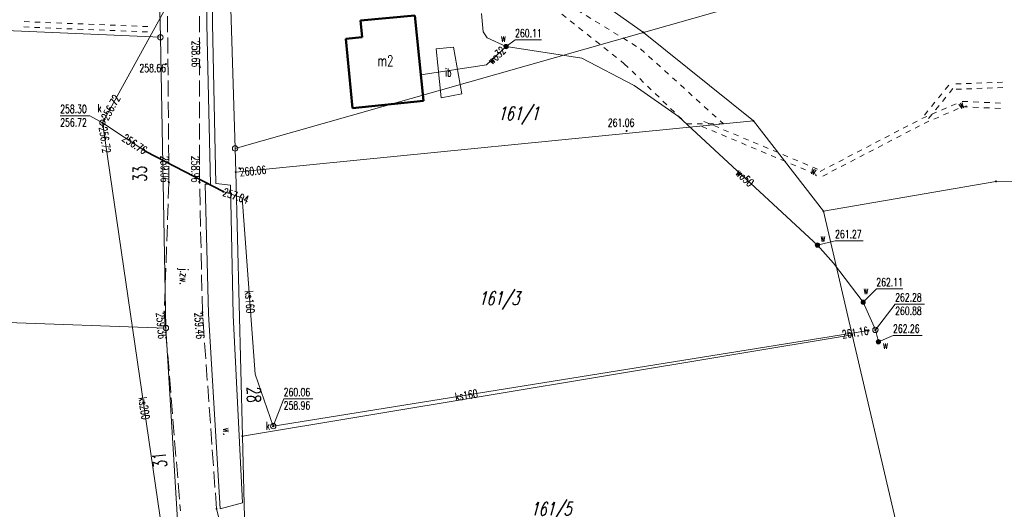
# Model space of a CAD drawing. Header units: metres. Extents: x 8389512 to 8390482, y 5507926 to 5510333.
# Tile 24 of 49: x 8390227 to 8390319, y 5508446 to 5508492. Entities that reach past the tile are written whole.
import ezdxf
from ezdxf.enums import TextEntityAlignment as Align

# ---------------------------------------------------------------- set-up
doc = ezdxf.new("R2010")
doc.units = ezdxf.units.M
doc.header["$MEASUREMENT"] = 0
for name, pattern in [('1', [0]), ('2_OTDI', [0]), ('2_OTKJ', [2, 1.5, -0.5]), ('2_OTKR', [0]), ('2_OTWM', [1, 0.5, -0.5]), ('2_OTWP', [0]), ('3_EGBU_A', [0]), ('4_SUKP', [0]), ('4_SULO', [0]), ('4_SUWP', [0])]:
    doc.linetypes.add(name, pattern=pattern)
doc.layers.get('0').update_dxf_attribs({"color": 252, "linetype": 'CONTINUOUS', "lineweight": 100})
for name, color, linetype, lineweight in [('Dzialki', 252, '1', 18), ('EADTD_T_0', 252, 'CONTINUOUS', 25), ('EGBB_E_T_0', 252, 'CONTINUOUS', 20), ('EGBB_L_0', 252, '3_EGBU_A', 50), ('Numery_dzialek', 252, 'CONTINUOUS', 13), ('OTD_E_T_7', 252, 'CONTINUOUS', 0), ('OTD_L_14', 252, '2_OTDI', 18), ('OTK_E_T_0', 252, 'CONTINUOUS', 0), ('OTK_E_T_4', 252, 'CONTINUOUS', 0), ('OTK_L_0', 252, '2_OTKJ', 18), ('OTK_L_5', 252, 'CONTINUOUS', 18), ('OTR_T_0', 252, 'CONTINUOUS', 18), ('OTW_E_T_2', 252, 'CONTINUOUS', 0), ('OTW_L_3', 252, 'CONTINUOUS', 18), ('Punkty', 252, 'CONTINUOUS', 9), ('SUK_E_T_4', 252, 'CONTINUOUS', 0), ('SUK_T_3', 252, 'CONTINUOUS', 18), ('SUL_L_1', 252, '4_SULO', 35), ('SUP_E_T_1', 7, 'CONTINUOUS', 0), ('SUP_T_0', 252, 'CONTINUOUS', 18), ('SUP_T_4', 7, 'CONTINUOUS', 18), ('SUW_E_T_2', 5, 'CONTINUOUS', 0), ('SUW_T_5', 252, 'CONTINUOUS', 18), ('SUWP_E_T_0', 5, 'CONTINUOUS', 0), ('SUWP_L_0', 5, '4_SUWP', 18), ('SUWR_T_0', 5, 'CONTINUOUS', 18)]:
    doc.layers.add(name, color=color, linetype=linetype, lineweight=lineweight)
for name, color, linetype, lineweight, true_color in [('SUKP_E_T_0', 7, 'CONTINUOUS', 0, 0x803300), ('SUKP_L_0', 7, '4_SUKP', 18, 0x803300), ('SUKR_T_0', 7, 'CONTINUOUS', 18, 0x803300)]:
    doc.layers.add(name, color=color, linetype=linetype, lineweight=lineweight, true_color=true_color)
doc.styles.get("Standard").update_dxf_attribs({"font": 'Simplex.SHX', "width": 0.75})

# ---------------------------------------------------------------- blocks, each defined once
blk = doc.blocks.new('GRT')
at = {"linetype": 'Continuous'}
blk.add_circle((0, 0), 0.25, dxfattribs=at)
blk = doc.blocks.new('GRO')
at = {"linetype": 'Continuous'}
blk.add_circle((0, 0), 0.045, dxfattribs=at)
blk = doc.blocks.new('2_OTRS')
at = {"linetype": 'Continuous'}
blk.add_circle((0, 0), 0.045, dxfattribs=at)
blk = doc.blocks.new('4_SUKS')
at = {"linetype": 'Continuous'}
blk.add_circle((0, 0), 0.25, dxfattribs=at)
blk = doc.blocks.new('4_SUPS')
at = {"linetype": 'Continuous'}
blk.add_circle((0, 0), 0.0625, dxfattribs=at)
blk = doc.blocks.new('4_SUPK')
at = {"linetype": 'Continuous'}
blk.add_circle((0, 0), 0.25, dxfattribs=at)
blk = doc.blocks.new('4_SUPW')
at = {"linetype": 'Continuous'}
blk.add_circle((0, 0), 0.25, dxfattribs=at)
blk = doc.blocks.new('4_SUWW')
at = {"linetype": 'Continuous'}
for radius in [0.2, 0.175, 0.15, 0.125, 0.1, 0.075, 0.05, 0.025, 0.00715]:
    blk.add_circle((0, 0), radius, dxfattribs=at)

msp = doc.modelspace()

# ---------------------------------------------------------------- linework, layer by layer
at = {"layer": 'Dzialki'}
for p, q in [((8390285.43, 5508490.92), (8390246.18, 5508518.73)), ((8390246.18, 5508518.73), (8390247.37, 5508480.1)), ((8390240.41, 5508490.46), (8390240.06, 5508508.76)), ((8390285.43, 5508490.92), (8390318.14, 5508500.22)), ((8390075.97, 5508497.86), (8390240.41, 5508490.46)), ((8390240.93, 5508463.36), (8390240.41, 5508490.46)), ((8390247.37, 5508480.1), (8390285.43, 5508490.92)), ((8390295.68, 5508482.67), (8390285.43, 5508490.92)), ((8390247.43, 5508477.89), (8390295.68, 5508482.67)), ((8390295.68, 5508482.67), (8390302.2, 5508474.24)), ((8390247.37, 5508480.1), (8390247.43, 5508477.89)), ((8390248.05, 5508453.27), (8390247.43, 5508477.89)), ((8390302.2, 5508474.24), (8390318.28, 5508477.03)), ((8390318.28, 5508477.03), (8390343.58, 5508476.55)), ((8390304.89, 5508462.74), (8390302.2, 5508474.24)), ((8390083.78, 5508468.97), (8390240.93, 5508463.36)), ((8390242.25, 5508441.26), (8390240.93, 5508463.36)), ((8390248.05, 5508453.27), (8390304.89, 5508462.74)), ((8390304.89, 5508462.74), (8390309.21, 5508444.26)), ((8390248.5, 5508435.23), (8390248.05, 5508453.27))]:
    msp.add_line(p, q, dxfattribs=at)
at = {"layer": 'EGBB_L_0', "linetype": '3_EGBU_A'}
for p, q in [((8390259.06, 5508492.02), (8390264.12, 5508492.5)), ((8390264.12, 5508492.5), (8390264.94, 5508484.55)), ((8390259.222, 5508490.485), (8390259.06, 5508492.02)), ((8390257.68, 5508490.33), (8390259.222, 5508490.485)), ((8390258.33, 5508483.85), (8390257.68, 5508490.33)), ((8390264.94, 5508484.55), (8390258.33, 5508483.85))]:
    msp.add_line(p, q, dxfattribs=at)
at = {"layer": 'OTD_L_14', "linetype": '2_OTDI'}
for p, q in [((8390267.731, 5508489.555), (8390266.12, 5508489.389)), ((8390268.51, 5508485.19), (8390267.731, 5508489.555)), ((8390266.12, 5508489.389), (8390266.59, 5508484.83)), ((8390266.59, 5508484.83), (8390268.51, 5508485.19))]:
    msp.add_line(p, q, dxfattribs=at)
at = {"layer": 'OTK_L_0', "linetype": '2_OTKJ'}
for p, q in [((8390241.2, 5508476.94), (8390240.92, 5508511.45)), ((8390244.06, 5508476.93), (8390244.03, 5508503.2)), ((8390241.2, 5508476.94), (8390240.77, 5508464.84)), ((8390244.33, 5508464.83), (8390244.06, 5508476.93)), ((8390240.77, 5508464.84), (8390242.27, 5508446.31)), ((8390245.64, 5508446.51), (8390244.33, 5508464.83)), ((8390245.64, 5508446.51), (8390250.542, 5508428.134))]:
    msp.add_line(p, q, dxfattribs=at)
at = {"layer": 'OTK_L_5', "linetype": '2_OTKR'}
for p, q in [((8390244.74, 5508491.65), (8390244.82, 5508505.4)), ((8390245.26, 5508491.72), (8390245.49, 5508505.38)), ((8390245.069, 5508476.781), (8390244.74, 5508491.65)), ((8390245.57, 5508476.83), (8390245.26, 5508491.72)), ((8390244.59, 5508476.77), (8390245.069, 5508476.781)), ((8390244.59, 5508476.77), (8390244.886, 5508464.689)), ((8390246.94, 5508476.67), (8390245.57, 5508476.83)), ((8390247.18, 5508464.55), (8390246.94, 5508476.67)), ((8390244.886, 5508464.689), (8390245.973, 5508446.521)), ((8390248.06, 5508447.08), (8390247.18, 5508464.55)), ((8390245.973, 5508446.521), (8390248.06, 5508447.08))]:
    msp.add_line(p, q, dxfattribs=at)
at = {"layer": 'OTW_L_3', "linetype": '2_OTWM'}
for p, q in [((8390272.337, 5508496.953), (8390283.651, 5508487.996)), ((8390279.24, 5508493.01), (8390285.17, 5508489.38)), ((8390285.17, 5508489.38), (8390292.879, 5508482.399)), ((8390283.651, 5508487.996), (8390289.45, 5508482.39)), ((8390289.45, 5508482.39), (8390292.879, 5508482.399))]:
    msp.add_line(p, q, dxfattribs=at)
at = {"layer": 'OTW_L_3', "linetype": '2_OTWP'}
for p, q in [((8390227.683, 5508491.423), (8390228.185, 5508491.403)), ((8390227.703, 5508491.922), (8390228.205, 5508491.902)), ((8390228.686, 5508491.383), (8390229.188, 5508491.363)), ((8390228.706, 5508491.882), (8390229.208, 5508491.862)), ((8390229.689, 5508491.343), (8390230.19, 5508491.323)), ((8390229.709, 5508491.842), (8390230.21, 5508491.822)), ((8390230.712, 5508491.802), (8390231.213, 5508491.782)), ((8390231.715, 5508491.762), (8390232.216, 5508491.742)), ((8390232.718, 5508491.722), (8390233.219, 5508491.702)), ((8390233.72, 5508491.682), (8390234.222, 5508491.662)), ((8390234.723, 5508491.642), (8390235.225, 5508491.622)), ((8390235.726, 5508491.602), (8390236.228, 5508491.582)), ((8390236.729, 5508491.562), (8390237.23, 5508491.542)), ((8390237.732, 5508491.522), (8390238.233, 5508491.502)), ((8390238.735, 5508491.482), (8390239.236, 5508491.462)), ((8390230.692, 5508491.303), (8390231.193, 5508491.283)), ((8390231.695, 5508491.263), (8390232.196, 5508491.243)), ((8390232.698, 5508491.223), (8390233.199, 5508491.202)), ((8390233.7, 5508491.182), (8390234.202, 5508491.162)), ((8390234.703, 5508491.142), (8390235.205, 5508491.122)), ((8390235.706, 5508491.102), (8390236.208, 5508491.082)), ((8390236.709, 5508491.062), (8390237.211, 5508491.042)), ((8390237.712, 5508491.022), (8390238.213, 5508491.002)), ((8390238.715, 5508490.982), (8390239.216, 5508490.962)), ((8390313.893, 5508486), (8390313.568, 5508485.602)), ((8390315.041, 5508486.129), (8390314.559, 5508486.11)), ((8390316.005, 5508486.167), (8390315.523, 5508486.148)), ((8390316.97, 5508486.204), (8390316.488, 5508486.185)), ((8390317.934, 5508486.241), (8390317.452, 5508486.223)), ((8390318.898, 5508486.279), (8390318.416, 5508486.26)), ((8390313.244, 5508485.204), (8390312.919, 5508484.807)), ((8390314.28, 5508485.684), (8390313.956, 5508485.286)), ((8390315.061, 5508485.629), (8390314.578, 5508485.611)), ((8390316.025, 5508485.667), (8390315.543, 5508485.648)), ((8390316.989, 5508485.704), (8390316.507, 5508485.686)), ((8390317.953, 5508485.742), (8390317.471, 5508485.723)), ((8390318.918, 5508485.779), (8390318.436, 5508485.761)), ((8390312.595, 5508484.409), (8390312.27, 5508484.011)), ((8390312.982, 5508484.093), (8390312.658, 5508483.695)), ((8390313.631, 5508484.888), (8390313.307, 5508484.49)), ((8390314.124, 5508484.074), (8390314.58, 5508484.271)), ((8390315.123, 5508483.99), (8390315.635, 5508483.966)), ((8390315.147, 5508484.489), (8390315.658, 5508484.465)), ((8390316.169, 5508484.442), (8390316.681, 5508484.418)), ((8390317.192, 5508484.394), (8390317.704, 5508484.371)), ((8390318.215, 5508484.347), (8390318.726, 5508484.323)), ((8390311.391, 5508482.889), (8390311.846, 5508483.087)), ((8390311.946, 5508483.613), (8390311.621, 5508483.216)), ((8390312.333, 5508483.297), (8390312.008, 5508482.9)), ((8390312.302, 5508483.284), (8390312.758, 5508483.482)), ((8390313.213, 5508483.679), (8390313.669, 5508483.877)), ((8390313.412, 5508483.22), (8390313.868, 5508483.418)), ((8390314.323, 5508483.615), (8390314.779, 5508483.813)), ((8390316.146, 5508483.942), (8390316.658, 5508483.919)), ((8390317.169, 5508483.895), (8390317.681, 5508483.871)), ((8390318.192, 5508483.848), (8390318.703, 5508483.824)), ((8390290.87, 5508482.161), (8390291.331, 5508481.968)), ((8390291.063, 5508482.622), (8390291.524, 5508482.428)), ((8390291.985, 5508482.235), (8390292.446, 5508482.041)), ((8390309.655, 5508481.988), (8390310.085, 5508482.211)), ((8390310.515, 5508482.435), (8390310.945, 5508482.658)), ((8390310.746, 5508481.991), (8390311.176, 5508482.215)), ((8390311.59, 5508482.431), (8390312.045, 5508482.628)), ((8390312.501, 5508482.825), (8390312.956, 5508483.023)), ((8390291.792, 5508481.774), (8390292.253, 5508481.58)), ((8390292.714, 5508481.387), (8390293.175, 5508481.193)), ((8390292.907, 5508481.848), (8390293.368, 5508481.654)), ((8390293.829, 5508481.46), (8390294.29, 5508481.267)), ((8390307.935, 5508481.094), (8390308.365, 5508481.318)), ((8390308.795, 5508481.541), (8390309.225, 5508481.764)), ((8390309.026, 5508481.097), (8390309.456, 5508481.321)), ((8390309.886, 5508481.544), (8390310.316, 5508481.768)), ((8390293.636, 5508480.999), (8390294.097, 5508480.806)), ((8390294.558, 5508480.612), (8390295.019, 5508480.418)), ((8390294.751, 5508481.073), (8390295.212, 5508480.879)), ((8390295.673, 5508480.686), (8390296.134, 5508480.492)), ((8390306.215, 5508480.2), (8390306.645, 5508480.424)), ((8390307.075, 5508480.647), (8390307.505, 5508480.871)), ((8390307.306, 5508480.204), (8390307.736, 5508480.427)), ((8390308.166, 5508480.65), (8390308.596, 5508480.874)), ((8390295.48, 5508480.225), (8390295.941, 5508480.031)), ((8390296.402, 5508479.837), (8390296.863, 5508479.644)), ((8390296.595, 5508480.298), (8390297.056, 5508480.105)), ((8390297.324, 5508479.45), (8390297.785, 5508479.256)), ((8390297.517, 5508479.911), (8390297.978, 5508479.717)), ((8390298.439, 5508479.524), (8390298.9, 5508479.33)), ((8390304.495, 5508479.306), (8390304.925, 5508479.53)), ((8390305.355, 5508479.753), (8390305.785, 5508479.977)), ((8390305.586, 5508479.31), (8390306.016, 5508479.533)), ((8390306.446, 5508479.757), (8390306.876, 5508479.98)), ((8390298.246, 5508479.063), (8390298.707, 5508478.869)), ((8390299.168, 5508478.675), (8390299.629, 5508478.482)), ((8390299.361, 5508479.136), (8390299.822, 5508478.943)), ((8390300.283, 5508478.749), (8390300.744, 5508478.555)), ((8390302.775, 5508478.413), (8390303.205, 5508478.636)), ((8390303.635, 5508478.859), (8390304.065, 5508479.083)), ((8390303.866, 5508478.416), (8390304.296, 5508478.639)), ((8390304.726, 5508478.863), (8390305.156, 5508479.086)), ((8390300.09, 5508478.288), (8390300.55, 5508478.094)), ((8390301.011, 5508477.901), (8390301.472, 5508477.707)), ((8390301.205, 5508478.362), (8390301.666, 5508478.168)), ((8390301.915, 5508477.966), (8390302.345, 5508478.189)), ((8390302.146, 5508477.522), (8390302.576, 5508477.745)), ((8390303.006, 5508477.969), (8390303.436, 5508478.192))]:
    msp.add_line(p, q, dxfattribs=at)
at = {"layer": 'SUKP_L_0', "linetype": '4_SUKP'}
for p, q in [((8390235.191, 5508482.837), (8390249.099, 5508508.097)), ((8390235.005, 5508482.498), (8390235.191, 5508482.837)), ((8390235.061, 5508482.116), (8390235.005, 5508482.498)), ((8390235.005, 5508482.498), (8390239.054, 5508479.829)), ((8390245.487, 5508410.9), (8390235.061, 5508482.116)), ((8390239.054, 5508479.829), (8390246.273, 5508476.072)), ((8390246.273, 5508476.072), (8390248.027, 5508475.485)), ((8390248.027, 5508475.485), (8390249.235, 5508459.052)), ((8390250.93, 5508454.216), (8390306.395, 5508463.136)), ((8390249.235, 5508459.052), (8390250.93, 5508454.216))]:
    msp.add_line(p, q, dxfattribs=at)
at = {"layer": 'SUKR_T_0', "linetype": 'Continuous', "lineweight": 0}
for p, q in [((8390231.073, 5508483.152), (8390233.842, 5508483.152)), ((8390235.005, 5508482.498), (8390233.842, 5508483.152)), ((8390250.93, 5508454.216), (8390251.903, 5508456.767)), ((8390251.903, 5508456.767), (8390254.617, 5508456.767))]:
    msp.add_line(p, q, dxfattribs=at)
at = {"layer": 'SUL_L_1', "linetype": '4_SULO'}
msp.add_line((8390239.054, 5508479.829), (8390246.273, 5508476.072), dxfattribs=at)
msp.add_line((8390239.054, 5508479.829), (8390246.273, 5508476.072), dxfattribs=at)
at = {"layer": 'SUWP_L_0', "linetype": '4_SUWP'}
for p, q in [((8390270.48, 5508490.98), (8390270.333, 5508492.691)), ((8390270.862, 5508490.419), (8390270.48, 5508490.98)), ((8390272.635, 5508489.601), (8390270.862, 5508490.419)), ((8390272.635, 5508489.601), (8390270.813, 5508487.894)), ((8390279.693, 5508488.501), (8390272.635, 5508489.601)), ((8390270.813, 5508487.894), (8390264.691, 5508486.968)), ((8390284.562, 5508485.97), (8390279.693, 5508488.501)), ((8390288.7, 5508483.091), (8390284.562, 5508485.97)), ((8390300.871, 5508471.809), (8390288.7, 5508483.091)), ((8390301.649, 5508471.093), (8390300.871, 5508471.809)), ((8390303.141, 5508469.419), (8390301.649, 5508471.093)), ((8390305.911, 5508465.762), (8390303.141, 5508469.419)), ((8390307.049, 5508463.185), (8390305.911, 5508465.762)), ((8390307.329, 5508462.076), (8390307.049, 5508463.185))]:
    msp.add_line(p, q, dxfattribs=at)
at = {"layer": 'SUWR_T_0', "linetype": 'Continuous', "lineweight": 0}
for p, q in [((8390272.635, 5508489.601), (8390273.472, 5508490.217)), ((8390273.472, 5508490.217), (8390275.942, 5508490.217)), ((8390301.649, 5508471.093), (8390303.297, 5508471.49)), ((8390303.297, 5508471.49), (8390305.902, 5508471.49)), ((8390305.911, 5508465.762), (8390307.139, 5508467.009)), ((8390307.139, 5508467.009), (8390309.609, 5508467.009)), ((8390307.049, 5508463.185), (8390308.894, 5508465.588)), ((8390308.894, 5508465.588), (8390311.635, 5508465.588)), ((8390307.329, 5508462.076), (8390308.694, 5508462.676)), ((8390308.694, 5508462.676), (8390311.408, 5508462.676))]:
    msp.add_line(p, q, dxfattribs=at)

# ---------------------------------------------------------------- block references
at = {"layer": 'OTR_T_0'}
for p in [(8390240.93, 5508487.97), (8390244.09, 5508487.67), (8390283.86, 5508481.73), (8390247.77, 5508478.26), (8390241.2, 5508476.94), (8390244.06, 5508476.93), (8390240.77, 5508464.84), (8390244.33, 5508464.83), (8390245.64, 5508446.51)]:
    msp.add_blockref('2_OTRS', p, dxfattribs=at)
at = {"layer": 'Punkty'}
for name, p in [('GRT', (8390240.41, 5508490.46)), ('GRO', (8390285.43, 5508490.92)), ('GRO', (8390295.68, 5508482.67)), ('GRT', (8390247.37, 5508480.1)), ('GRO', (8390247.43, 5508477.89)), ('GRO', (8390318.28, 5508477.03)), ('GRO', (8390302.2, 5508474.24)), ('GRT', (8390240.93, 5508463.36)), ('GRO', (8390304.89, 5508462.74)), ('GRO', (8390248.05, 5508453.27))]:
    msp.add_blockref(name, p, dxfattribs=at)
at = {"layer": 'SUK_T_3'}
msp.add_blockref('4_SUKS', (8390235.005, 5508482.498), dxfattribs=at)
at = {"layer": 'SUKR_T_0'}
for p in [(8390235.005, 5508482.498), (8390235.061, 5508482.116), (8390235.191, 5508482.837), (8390239.054, 5508479.829), (8390246.273, 5508476.072), (8390306.395, 5508463.136), (8390250.93, 5508454.216)]:
    msp.add_blockref('4_SUPS', p, dxfattribs=at)
at = {"layer": 'SUP_T_0'}
msp.add_blockref('4_SUPK', (8390307.049, 5508463.185), dxfattribs=at)
at = {"layer": 'SUP_T_4'}
msp.add_blockref('4_SUPW', (8390250.93, 5508454.216), dxfattribs=at)
at = {"layer": 'SUW_T_5'}
for p in [(8390272.635, 5508489.601), (8390301.649, 5508471.093), (8390305.911, 5508465.762), (8390307.329, 5508462.076)]:
    msp.add_blockref('4_SUWW', p, dxfattribs=at)
at = {"layer": 'SUWR_T_0'}
for p in [(8390272.635, 5508489.601), (8390301.649, 5508471.093), (8390305.911, 5508465.762), (8390307.049, 5508463.185), (8390307.329, 5508462.076)]:
    msp.add_blockref('4_SUPS', p, dxfattribs=at)

# ---------------------------------------------------------------- texts
at = {"layer": 'EADTD_T_0', "width": 0.7}
for s, rotation, p in [('33', 90.95, (8390239.12, 5508477.75)), ('28', 271.91, (8390248.503, 5508457.121)), ('31', 96.03999, (8390240.956, 5508451.131))]:
    msp.add_text(s, height=1.25, rotation=rotation, dxfattribs=at).set_placement(p, align=Align.CENTER)
at = {"layer": 'EGBB_E_T_0', "width": 0.7}
msp.add_text('m2', height=1, dxfattribs=at).set_placement((8390261.385, 5508488.279), align=Align.MIDDLE)
at = {"layer": 'Numery_dzialek', "oblique": 15, "width": 0.7}
msp.add_text('161/1', height=1.25, dxfattribs=at).set_placement((8390273.76, 5508483.28), align=Align.MIDDLE)
for s, p in [('161/3', (8390270.044, 5508466.759)), ('161/5', (8390274.899, 5508447.125))]:
    msp.add_text(s, height=1.25, dxfattribs=at).set_placement(p, align=Align.TOP_LEFT)
at = {"layer": 'OTD_E_T_7', "lineweight": 9, "width": 0.7}
msp.add_text('ib', height=0.75, dxfattribs=at).set_placement((8390267.25, 5508487.192), align=Align.MIDDLE)
at = {"layer": 'OTK_E_T_0', "lineweight": 9, "width": 0.7}
msp.add_text('j.zw.', height=0.75, rotation=268.85424, dxfattribs=at).set_placement((8390242.502, 5508468.169), align=Align.MIDDLE)
at = {"layer": 'OTK_E_T_4', "lineweight": 9, "width": 0.7}
msp.add_text('w.', height=0.75, rotation=273.15268, dxfattribs=at).set_placement((8390246.633, 5508453.735), align=Align.MIDDLE)
at = {"layer": 'OTR_T_0', "lineweight": 9, "width": 0.7}
for s, rotation, p in [('258.66', 270.06543, (8390244.09, 5508487.67)), ('259.06', 270.46487, (8390241.2, 5508476.94)), ('258.96', 270.06543, (8390244.06, 5508476.93))]:
    msp.add_text(s, height=0.75, rotation=rotation, dxfattribs=at).set_placement(p, align=Align.TOP_RIGHT)
msp.add_text('258.66', height=0.75, dxfattribs=at).set_placement((8390240.93, 5508487.97), align=Align.TOP_RIGHT)
msp.add_text('261.06', height=0.75, dxfattribs=at).set_placement((8390284.589, 5508482.126), align=Align.RIGHT)
for s, rotation, p in [('260.06', 365.49202, (8390247.77, 5508478.26)), ('259.36', 274.62799, (8390240.77, 5508464.84)), ('259.46', 274.09007, (8390244.33, 5508464.83))]:
    msp.add_text(s, height=0.75, rotation=rotation, dxfattribs=at).set_placement(p, align=Align.TOP_LEFT)
at = {"layer": 'OTW_E_T_2', "lineweight": 9, "width": 0.7}
for rotation, p in [(383.43009, (8390315.135, 5508484.239)), (337.213, (8390301.413, 5508478.003))]:
    msp.add_text('w.', height=0.75, rotation=rotation, dxfattribs=at).set_placement(p, align=Align.MIDDLE)
at = {"layer": 'SUK_E_T_4', "lineweight": 9, "width": 0.7}
msp.add_text('k', height=0.75, dxfattribs=at).set_placement((8390234.541, 5508483.473))
at = {"layer": 'SUKP_E_T_0', "lineweight": 9, "width": 0.7}
for s, rotation, p in [('ks160', 274.20429, (8390248.74, 5508465.789)), ('ks160', 9.13619, (8390268.927, 5508457.11)), ('ks200', 278.32891, (8390238.902, 5508455.877))]:
    msp.add_text(s, height=0.75, rotation=rotation, dxfattribs=at).set_placement(p, align=Align.MIDDLE)
at = {"layer": 'SUKR_T_0', "lineweight": 9, "width": 0.7}
for s, p in [('258.30', (8390231.073, 5508484.152)), ('256.72', (8390231.073, 5508482.902)), ('260.06', (8390251.903, 5508457.767)), ('258.96', (8390251.903, 5508456.517))]:
    msp.add_text(s, height=0.75, dxfattribs=at).set_placement(p, align=Align.TOP_LEFT)
for s, rotation, p in [('256.72', 421.16309, (8390235.191, 5508482.837)), ('256.72', 278.32891, (8390235.061, 5508482.116)), ('257.04', 341.03405, (8390246.273, 5508476.072))]:
    msp.add_text(s, height=0.75, rotation=rotation, dxfattribs=at).set_placement(p, align=Align.MIDDLE_LEFT)
for s, rotation, p in [('256.76', 326.96768, (8390239.054, 5508479.829)), ('261.16', 8.98464, (8390306.395, 5508463.136))]:
    msp.add_text(s, height=0.75, rotation=rotation, dxfattribs=at).set_placement(p, align=Align.MIDDLE_RIGHT)
at = {"layer": 'SUP_E_T_1', "lineweight": 9, "width": 0.7}
msp.add_text('k', height=0.75, dxfattribs=at).set_placement((8390250.233, 5508453.88))
at = {"layer": 'SUW_E_T_2', "lineweight": 9, "width": 0.7}
for p in [(8390272.132, 5508490.025), (8390301.917, 5508471.383), (8390305.925, 5508466.506), (8390307.744, 5508461.423)]:
    msp.add_text('w', height=0.75, dxfattribs=at).set_placement(p)
at = {"layer": 'SUWP_E_T_0', "lineweight": 9, "width": 0.7}
for s, rotation, p in [('wo32', 43.13356, (8390271.748, 5508488.77)), ('wo50', 317.17079, (8390294.876, 5508477.366))]:
    msp.add_text(s, height=0.75, rotation=rotation, dxfattribs=at).set_placement(p, align=Align.MIDDLE)
at = {"layer": 'SUWR_T_0', "lineweight": 9, "width": 0.7}
for s, p in [('260.11', (8390273.472, 5508490.467)), ('261.27', (8390303.297, 5508471.74)), ('262.11', (8390307.139, 5508467.259)), ('262.26', (8390308.694, 5508462.926))]:
    msp.add_text(s, height=0.75, dxfattribs=at).set_placement(p)
for s, p in [('262.28', (8390308.894, 5508466.588)), ('260.88', (8390308.894, 5508465.338))]:
    msp.add_text(s, height=0.75, dxfattribs=at).set_placement(p, align=Align.TOP_LEFT)

doc.saveas('drawing.dxf')
